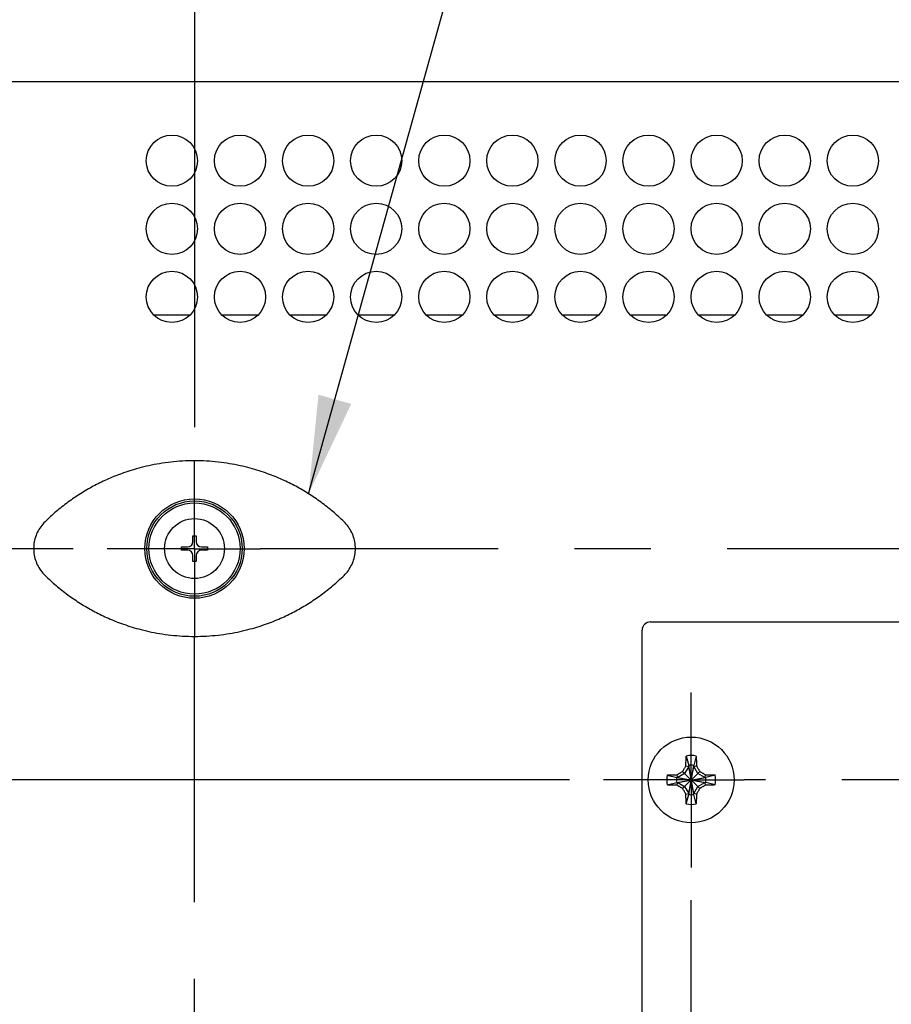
# Model space of a CAD drawing. Header units: inches. Extents: x 0 to 34, y 0 to 22.
# Tile 41 of 82: x 13.9 to 15.5, y 15.8 to 17.6. Entities that reach past the tile are written whole.
import ezdxf

# ---------------------------------------------------------------- set-up
doc = ezdxf.new("R2010")
doc.units = ezdxf.units.IN
doc.header["$LTSCALE"] = 1.87
doc.header["$MEASUREMENT"] = 0
doc.linetypes.add('CENTER', pattern=[0.6, 0.375, -0.075, 0.075, -0.075])
doc.layers.get('0').update_dxf_attribs({"linetype": 'CONTINUOUS'})
for name, color, linetype in [('DEFAULT_1', 7, 'CENTER'), ('DETAIL', 7, 'CONTINUOUS'), ('DIMENSIONS', 7, 'CONTINUOUS')]:
    doc.layers.add(name, color=color, linetype=linetype)
doc.styles.get("Standard").update_dxf_attribs({"font": 'txt', "width": 0.8})
doc.dimstyles.new('DIMSTYLE_2', dxfattribs={"dimtxt": 0.125, "dimasz": 0.18, "dimexe": 0.18, "dimexo": 0.0625, "dimgap": 0.09, "dimtad": 0, "dimtih": 1, "dimtoh": 1, "dimlfac": 2, "dimzin": 4, "dimdsep": 46, "dimtxsty": 'STANDARD', "dimblk": '_FILLED', "dimblk1": '_FILLED', "dimblk2": '_FILLED', "dimcen": 0.09, "dimadec": 0, "dimazin": 0, "dimtp": 0.02, "dimtm": 0.02, "dimtfac": 1, "dimtofl": 0, "dimtmove": 0, "dimatfit": 3, "dimldrblk": '_FILLED', "dimfxl": 1, "dimtolj": 1, "dimtzin": 4, "dimarcsym": 0})
doc.dimstyles.new('DIMSTYLE_3', dxfattribs={"dimtxt": 0.125, "dimasz": 0.18, "dimexe": 0.18, "dimexo": 0.0625, "dimgap": 0.09, "dimtad": 0, "dimtih": 1, "dimtoh": 1, "dimlfac": 2, "dimzin": 4, "dimdsep": 46, "dimtxsty": 'STANDARD', "dimblk": '_FILLED', "dimblk1": '_FILLED', "dimblk2": '_FILLED', "dimcen": 0.09, "dimadec": 0, "dimazin": 0, "dimtp": 0.01, "dimtm": 0.01, "dimtfac": 1, "dimtofl": 0, "dimtmove": 0, "dimatfit": 3, "dimldrblk": '_FILLED', "dimfxl": 1, "dimtolj": 1, "dimtzin": 4, "dimarcsym": 0})
doc.dimstyles.new('DIMSTYLE_4', dxfattribs={"dimtxt": 0.125, "dimasz": 0.18, "dimexe": 0.18, "dimexo": 0.0625, "dimgap": 0.09, "dimtad": 0, "dimtih": 1, "dimtoh": 1, "dimdec": 3, "dimlfac": 2, "dimzin": 4, "dimdsep": 46, "dimtxsty": 'STANDARD', "dimblk": '_FILLED', "dimblk1": '_FILLED', "dimblk2": '_FILLED', "dimcen": 0.09, "dimadec": 0, "dimazin": 0, "dimtp": 0.001, "dimtm": 0.001, "dimtfac": 1, "dimtdec": 3, "dimtofl": 0, "dimtmove": 0, "dimatfit": 3, "dimldrblk": '_FILLED', "dimfxl": 1, "dimtolj": 1, "dimtzin": 4, "dimarcsym": 0})

# ---------------------------------------------------------------- blocks, each defined once
blk = doc.blocks.new('_FILLED')
at = {"color": 0, "linetype": 'BYBLOCK'}
blk.add_solid([(0, 0), (-1, 0.174), (-1, -0.174)], dxfattribs=at)
blk = doc.blocks.new('*D1')
at = {"layer": 'DIMENSIONS', "color": 2, "linetype": 'CONTINUOUS'}
for p, q in [((13.3769, 17.2472), (13.3769, 18.3844)), ((14.2159, 16.8754), (14.2159, 18.3844)), ((13.3769, 18.2594), (13.0169, 18.2594)), ((14.2159, 18.2594), (14.5759, 18.2594))]:
    blk.add_line(p, q, dxfattribs=at)
at = {"layer": 'DIMENSIONS', "color": 2, "linetype": 'CONTINUOUS', "xscale": 0.18, "yscale": 0.18, "zscale": 0.18}
blk.add_blockref('_FILLED', (13.3769, 18.2594), dxfattribs=at)
at = {"layer": 'DIMENSIONS', "color": 2, "linetype": 'CONTINUOUS', "xscale": 0.18, "yscale": 0.18, "zscale": 0.18, "rotation": 180}
blk.add_blockref('_FILLED', (14.2159, 18.2594), dxfattribs=at)
at = {"layer": 'DIMENSIONS', "color": 2, "linetype": 'CONTINUOUS', "width": 0.8}
for s, p in [('1.68', (13.5193, 18.1969)), ('[', (13.5193, 18.0094)), ('42.7', (13.6193, 18.0094)), (']', (14.0193, 18.0094))]:
    blk.add_text(s, height=0.125, dxfattribs=at).set_placement(p)
blk = doc.blocks.new('*D5')
at = {"layer": 'DIMENSIONS', "color": 2, "linetype": 'CONTINUOUS'}
for p, q in [((13.1522, 17.1039), (13.1522, 19.8844)), ((20.9554, 17.5161), (20.9554, 19.8844)), ((13.1522, 19.7594), (16.2669, 19.7594)), ((20.9554, 19.7594), (17.7169, 19.7594))]:
    blk.add_line(p, q, dxfattribs=at)
at = {"layer": 'DIMENSIONS', "color": 2, "linetype": 'CONTINUOUS', "xscale": 0.18, "yscale": 0.18, "zscale": 0.18, "rotation": 180}
blk.add_blockref('_FILLED', (13.1522, 19.7594), dxfattribs=at)
at = {"layer": 'DIMENSIONS', "color": 2, "linetype": 'CONTINUOUS', "xscale": 0.18, "yscale": 0.18, "zscale": 0.18}
blk.add_blockref('_FILLED', (20.9554, 19.7594), dxfattribs=at)
at = {"layer": 'DIMENSIONS', "color": 2, "linetype": 'CONTINUOUS', "width": 0.8}
for s, p in [('[', (16.9544, 19.6969)), (']', (17.5544, 19.6969)), ('15.61', (16.3294, 19.6969)), ('396.4', (17.0544, 19.6969))]:
    blk.add_text(s, height=0.125, dxfattribs=at).set_placement(p)
blk = doc.blocks.new('*D6')
at = {"layer": 'DIMENSIONS', "color": 2, "linetype": 'CONTINUOUS'}
for p, q in [((13.1522, 17.1039), (13.1522, 20.6344)), ((21.6564, 16.8448), (21.6564, 20.6344)), ((13.1522, 20.5094), (17.5102, 20.5094)), ((21.6564, 20.5094), (18.7602, 20.5094))]:
    blk.add_line(p, q, dxfattribs=at)
at = {"layer": 'DIMENSIONS', "color": 2, "linetype": 'CONTINUOUS', "xscale": 0.18, "yscale": 0.18, "zscale": 0.18, "rotation": 180}
blk.add_blockref('_FILLED', (13.1522, 20.5094), dxfattribs=at)
at = {"layer": 'DIMENSIONS', "color": 2, "linetype": 'CONTINUOUS', "xscale": 0.18, "yscale": 0.18, "zscale": 0.18}
blk.add_blockref('_FILLED', (21.6564, 20.5094), dxfattribs=at)
at = {"layer": 'DIMENSIONS', "color": 2, "linetype": 'CONTINUOUS', "width": 0.8}
for s, p in [('17.01', (17.5727, 20.4469)), ('[', (18.1977, 20.4469)), ('432', (18.2977, 20.4469)), (']', (18.5977, 20.4469))]:
    blk.add_text(s, height=0.125, dxfattribs=at).set_placement(p)
blk = doc.blocks.new('*D13')
at = {"layer": 'DIMENSIONS', "color": 2, "linetype": 'CONTINUOUS'}
for p, q in [((12.3999, 16.6521), (12.3999, 17.0121)), ((13.9926, 16.6521), (12.2749, 16.6521)), ((14.9041, 16.2276), (12.2749, 16.2276)), ((12.3999, 16.2276), (12.3999, 15.8676))]:
    blk.add_line(p, q, dxfattribs=at)
at = {"layer": 'DIMENSIONS', "color": 2, "linetype": 'CONTINUOUS', "xscale": 0.18, "yscale": 0.18, "zscale": 0.18}
for p, rotation in [((12.3999, 16.6521), 270), ((12.3999, 16.2276), 90)]:
    blk.add_blockref('_FILLED', p, dxfattribs=dict(at, rotation=rotation))
at = {"layer": 'DIMENSIONS', "color": 2, "linetype": 'CONTINUOUS', "width": 0.8}
for s, p in [('.849', (12.0499, 16.4704)), ('[', (12.0499, 16.2829)), (']', (12.6499, 16.2829)), ('21.56', (12.1499, 16.2829))]:
    blk.add_text(s, height=0.125, dxfattribs=at).set_placement(p)
blk = doc.blocks.new('*D14')
at = {"layer": 'DIMENSIONS', "color": 2, "linetype": 'CONTINUOUS'}
for p, q in [((11.6499, 16.2276), (11.6499, 16.5876)), ((14.9041, 16.2276), (11.5249, 16.2276)), ((14.9041, 15.3056), (11.5249, 15.3056)), ((11.6499, 15.3056), (11.6499, 14.9456))]:
    blk.add_line(p, q, dxfattribs=at)
at = {"layer": 'DIMENSIONS', "color": 2, "linetype": 'CONTINUOUS', "xscale": 0.18, "yscale": 0.18, "zscale": 0.18}
for p, rotation in [((11.6499, 16.2276), 270), ((11.6499, 15.3056), 90)]:
    blk.add_blockref('_FILLED', p, dxfattribs=dict(at, rotation=rotation))
at = {"layer": 'DIMENSIONS', "color": 2, "linetype": 'CONTINUOUS', "width": 0.8}
for s, p in [('1.844', (11.2999, 15.7445)), ('[', (11.2999, 15.557)), (']', (11.8999, 15.557)), ('46.84', (11.3999, 15.557))]:
    blk.add_text(s, height=0.125, dxfattribs=at).set_placement(p)

msp = doc.modelspace()

# ---------------------------------------------------------------- linework, layer by layer
at = {"color": 7, "linetype": 'CONTINUOUS'}
for p, q in [((20.92886, 17.50936), (13.64436, 17.50936)), ((14.14055, 17.08161), (14.20767, 17.08161)), ((14.26555, 17.08161), (14.33267, 17.08161)), ((14.39055, 17.08161), (14.45767, 17.08161)), ((14.51555, 17.08161), (14.58267, 17.08161)), ((14.64055, 17.08161), (14.70767, 17.08161)), ((14.76555, 17.08161), (14.83267, 17.08161)), ((14.89055, 17.08161), (14.95767, 17.08161)), ((15.01555, 17.08161), (15.08267, 17.08161)), ((15.14055, 17.08161), (15.20767, 17.08161)), ((15.26555, 17.08161), (15.33267, 17.08161)), ((15.39055, 17.08161), (15.45767, 17.08161)), ((14.21265, 16.66516), (14.21265, 16.67599)), ((14.21265, 16.67599), (14.21856, 16.67599)), ((14.21856, 16.67599), (14.21856, 16.66516)), ((14.19199, 16.64941), (14.19199, 16.65532)), ((14.19199, 16.65532), (14.20281, 16.65532)), ((14.20281, 16.64941), (14.19199, 16.64941)), ((14.2284, 16.65532), (14.23923, 16.65532)), ((14.23923, 16.64941), (14.2284, 16.64941)), ((14.23923, 16.65532), (14.23923, 16.64941)), ((14.21265, 16.62874), (14.21265, 16.63957)), ((14.21856, 16.62874), (14.21265, 16.62874)), ((14.21856, 16.63957), (14.21856, 16.62874)), ((15.03736, 15.03261), (15.03736, 16.50261)), ((15.05236, 16.51761), (15.89736, 16.51761)), ((15.11823, 16.27156), (15.12278, 16.25421)), ((15.13649, 16.27156), (15.13193, 16.25421)), ((15.12278, 16.25238), (15.11539, 16.23958)), ((15.11765, 16.25346), (15.12278, 16.25238)), ((15.12278, 16.25421), (15.12278, 16.25238)), ((15.12278, 16.20102), (15.13193, 16.25421)), ((15.13193, 16.20102), (15.12278, 16.25421)), ((15.12278, 16.20285), (15.13193, 16.25238)), ((15.13193, 16.20285), (15.12278, 16.25238)), ((15.13193, 16.25238), (15.13193, 16.25421)), ((15.13193, 16.25238), (15.13707, 16.25346)), ((15.13932, 16.23958), (15.13193, 16.25238)), ((15.08341, 16.23674), (15.10076, 16.23219)), ((15.10076, 16.23219), (15.15395, 16.22304)), ((15.10259, 16.23219), (15.10076, 16.23219)), ((15.10076, 16.22304), (15.15395, 16.23219)), ((15.10259, 16.23219), (15.10151, 16.23732)), ((15.11539, 16.23958), (15.10259, 16.23219)), ((15.10259, 16.23219), (15.15212, 16.22304)), ((15.10259, 16.22304), (15.15212, 16.23219)), ((15.11166, 16.21192), (15.14306, 16.24331)), ((15.14306, 16.21192), (15.11166, 16.24331)), ((15.15212, 16.23219), (15.13932, 16.23958)), ((15.15321, 16.23732), (15.15212, 16.23219)), ((15.15395, 16.23219), (15.15212, 16.23219)), ((15.1713, 16.23674), (15.15395, 16.23219)), ((15.08341, 16.21849), (15.10076, 16.22304)), ((15.10076, 16.22304), (15.10259, 16.22304)), ((15.10151, 16.21791), (15.10259, 16.22304)), ((15.10259, 16.22304), (15.11539, 16.21565)), ((15.11539, 16.21565), (15.12278, 16.20285)), ((15.13193, 16.20285), (15.13932, 16.21565)), ((15.13932, 16.21565), (15.15212, 16.22304)), ((15.15212, 16.22304), (15.15321, 16.21791)), ((15.15212, 16.22304), (15.15395, 16.22304)), ((15.1713, 16.21849), (15.15395, 16.22304)), ((15.11765, 16.20177), (15.12278, 16.20285)), ((15.11823, 16.18367), (15.12278, 16.20102)), ((15.12278, 16.20285), (15.12278, 16.20102)), ((15.13193, 16.20102), (15.13193, 16.20285)), ((15.13707, 16.20177), (15.13193, 16.20285)), ((15.13649, 16.18367), (15.13193, 16.20102))]:
    msp.add_line(p, q, dxfattribs=at)
for centre, radius in [((14.17411, 17.36436), 0.047), ((14.29911, 17.36436), 0.047), ((14.42411, 17.36436), 0.047), ((14.54911, 17.36436), 0.047), ((14.67411, 17.36436), 0.047), ((14.79911, 17.36436), 0.047), ((14.92411, 17.36436), 0.047), ((15.04911, 17.36436), 0.047), ((15.17411, 17.36436), 0.047), ((15.29911, 17.36436), 0.047), ((15.42411, 17.36436), 0.047), ((14.17411, 17.23936), 0.047), ((14.29911, 17.23936), 0.047), ((14.42411, 17.23936), 0.047), ((14.54911, 17.23936), 0.047), ((14.67411, 17.23936), 0.047), ((14.79911, 17.23936), 0.047), ((14.92411, 17.23936), 0.047), ((15.04911, 17.23936), 0.047), ((15.17411, 17.23936), 0.047), ((15.29911, 17.23936), 0.047), ((15.42411, 17.23936), 0.047), ((14.17411, 17.11436), 0.047), ((14.29911, 17.11436), 0.047), ((14.42411, 17.11436), 0.047), ((14.54911, 17.11436), 0.047), ((14.67411, 17.11436), 0.047), ((14.79911, 17.11436), 0.047), ((14.92411, 17.11436), 0.047), ((15.04911, 17.11436), 0.047), ((15.17411, 17.11436), 0.047), ((15.29911, 17.11436), 0.047), ((15.42411, 17.11436), 0.047), ((14.21561, 16.65236), 0.09125), ((14.21561, 16.65236), 0.0875), ((14.21561, 16.65236), 0.08368), ((14.21561, 16.65236), 0.055), ((15.12736, 16.22761), 0.07874)]:
    msp.add_circle(centre, radius, dxfattribs=at)
for centre, radius, start, end in [((14.20281, 16.66516), 0.00984, 270, 360), ((14.2284, 16.66516), 0.00984, 180, 270), ((14.20281, 16.63957), 0.00984, 0, 90), ((14.2284, 16.63957), 0.00984, 90, 180), ((15.05236, 16.50261), 0.015, 90, 180), ((15.12736, 16.22761), 0.04488, 78.26459, 101.73541), ((15.12736, 16.22761), 0.02699, 80.23635, 99.76365), ((15.12736, 16.22761), 0.04488, 168.26459, 191.73541), ((15.12736, 16.22761), 0.02699, 170.23635, 189.76365), ((15.12736, 16.22761), 0.02699, 350.23635, 9.76365), ((15.12736, 16.22761), 0.04488, 348.26459, 11.73541), ((15.12736, 16.22761), 0.02699, 260.23635, 279.76365), ((15.12736, 16.22761), 0.04488, 258.26459, 281.73541), ((17.29911, 34.46163), 18.99975, 258.909587, 263.161388)]:
    msp.add_arc(centre, radius, start, end, dxfattribs=at)
for points, knots in [([(14.49006, 16.70169), (14.4835, 16.70808), (14.46986, 16.72048), (14.44811, 16.73762), (14.42528, 16.75316), (14.40158, 16.76698), (14.37651, 16.77936), (14.34872, 16.79068), (14.31644, 16.80091), (14.27894, 16.8091), (14.23724, 16.81374), (14.19398, 16.81374), (14.15229, 16.8091), (14.11478, 16.80092), (14.0825, 16.79068), (14.05471, 16.77936), (14.02964, 16.76698), (14.00593, 16.75316), (13.9831, 16.73762), (13.96136, 16.72048), (13.94771, 16.70808), (13.94116, 16.70169)], [0, 0, 0, 0, 0.0451688, 0.0909547, 0.1366234, 0.1814254, 0.2263411, 0.2745805, 0.3294491, 0.3933964, 0.4638117, 0.5361795, 0.6065953, 0.6705436, 0.7254129, 0.7736528, 0.818569, 0.8633719, 0.9090422, 0.9548299, 1, 1, 1, 1]), ([(13.94116, 16.70169), (13.93825, 16.69887), (13.93291, 16.69266), (13.92668, 16.68211), (13.9224, 16.67059), (13.92023, 16.65851), (13.92023, 16.64622), (13.9224, 16.63414), (13.92668, 16.62262), (13.93291, 16.61206), (13.93825, 16.60586), (13.94116, 16.60303)], [0, 0, 0, 0, 0.1108727, 0.2220992, 0.3330253, 0.444542, 0.5554574, 0.6669741, 0.7779006, 0.8891273, 1, 1, 1, 1]), ([(14.49006, 16.60303), (14.49297, 16.60586), (14.49831, 16.61206), (14.50454, 16.62262), (14.50882, 16.63414), (14.51099, 16.64622), (14.51099, 16.65851), (14.50882, 16.67059), (14.50454, 16.68211), (14.49831, 16.69266), (14.49297, 16.69887), (14.49006, 16.70169)], [0, 0, 0, 0, 0.1108727, 0.2220992, 0.3330253, 0.444542, 0.5554574, 0.6669741, 0.7779006, 0.8891273, 1, 1, 1, 1]), ([(13.94116, 16.60303), (13.94771, 16.59665), (13.96136, 16.58425), (13.9831, 16.56711), (14.00593, 16.55157), (14.02963, 16.53775), (14.0547, 16.52537), (14.08249, 16.51405), (14.11478, 16.50381), (14.15228, 16.49563), (14.19397, 16.49099), (14.23724, 16.49099), (14.27893, 16.49562), (14.31643, 16.50381), (14.34872, 16.51405), (14.37651, 16.52537), (14.40158, 16.53775), (14.42528, 16.55157), (14.44811, 16.56711), (14.46986, 16.58425), (14.4835, 16.59665), (14.49006, 16.60303)], [0, 0, 0, 0, 0.0451688, 0.0909547, 0.1366234, 0.1814254, 0.2263411, 0.2745805, 0.3294491, 0.3933964, 0.4638117, 0.5361795, 0.6065954, 0.6705436, 0.7254129, 0.7736528, 0.818569, 0.8633719, 0.9090422, 0.9548299, 1, 1, 1, 1]), ([(15.11795, 16.26459), (15.11798, 16.26537), (15.11803, 16.26694), (15.11812, 16.26926), (15.11819, 16.2708), (15.11823, 16.27156)], [0, 0, 0, 0, 0.339487, 0.6729642, 1, 1, 1, 1]), ([(15.13649, 16.27156), (15.13652, 16.2708), (15.13659, 16.26926), (15.13668, 16.26694), (15.13674, 16.26537), (15.13676, 16.26459)], [0, 0, 0, 0, 0.3270358, 0.660513, 1, 1, 1, 1]), ([(15.11166, 16.24331), (15.11198, 16.24387), (15.11263, 16.24498), (15.11362, 16.24665), (15.11461, 16.24834), (15.11561, 16.25004), (15.11663, 16.25175), (15.11731, 16.25289), (15.11765, 16.25346)], [0, 0, 0, 0, 0.1636665, 0.3281877, 0.493992, 0.6612746, 0.830015, 1, 1, 1, 1]), ([(15.11765, 16.25346), (15.11767, 16.25455), (15.11773, 16.25687), (15.11783, 16.26058), (15.11791, 16.2632), (15.11795, 16.26459)], [0, 0, 0, 0, 0.2936622, 0.6265582, 1, 1, 1, 1]), ([(15.13676, 16.26459), (15.13681, 16.26321), (15.13689, 16.2606), (15.13699, 16.25689), (15.13704, 16.25456), (15.13707, 16.25346)], [0, 0, 0, 0, 0.3711374, 0.7042656, 1, 1, 1, 1]), ([(15.13707, 16.25346), (15.13741, 16.25288), (15.1381, 16.25172), (15.13913, 16.25), (15.14013, 16.2483), (15.14112, 16.24662), (15.14209, 16.24496), (15.14274, 16.24386), (15.14306, 16.24331)], [0, 0, 0, 0, 0.1727013, 0.3429585, 0.5106344, 0.6758021, 0.8387525, 1, 1, 1, 1]), ([(15.08341, 16.23674), (15.08417, 16.23678), (15.08571, 16.23685), (15.08803, 16.23694), (15.0896, 16.23699), (15.09039, 16.23702)], [0, 0, 0, 0, 0.3270358, 0.660513, 1, 1, 1, 1]), ([(15.09039, 16.23702), (15.09176, 16.23706), (15.09437, 16.23714), (15.09808, 16.23724), (15.10041, 16.2373), (15.10151, 16.23732)], [0, 0, 0, 0, 0.3711373, 0.7042655, 1, 1, 1, 1]), ([(15.10151, 16.23732), (15.10209, 16.23767), (15.10325, 16.23836), (15.10497, 16.23938), (15.10668, 16.24039), (15.10835, 16.24138), (15.11001, 16.24235), (15.11111, 16.24299), (15.11166, 16.24331)], [0, 0, 0, 0, 0.1727013, 0.3429584, 0.5106344, 0.6758021, 0.8387525, 1, 1, 1, 1]), ([(15.14306, 16.24331), (15.14361, 16.24299), (15.14472, 16.24234), (15.1464, 16.24136), (15.14808, 16.24036), (15.14978, 16.23936), (15.15149, 16.23835), (15.15263, 16.23766), (15.15321, 16.23732)], [0, 0, 0, 0, 0.1636665, 0.3281877, 0.493992, 0.6612746, 0.830015, 1, 1, 1, 1]), ([(15.15321, 16.23732), (15.1543, 16.2373), (15.15662, 16.23724), (15.16033, 16.23714), (15.16294, 16.23707), (15.16433, 16.23702)], [0, 0, 0, 0, 0.2936626, 0.6265588, 1, 1, 1, 1]), ([(15.16433, 16.23702), (15.16512, 16.23699), (15.16668, 16.23694), (15.16901, 16.23685), (15.17054, 16.23678), (15.1713, 16.23674)], [0, 0, 0, 0, 0.339487, 0.6729642, 1, 1, 1, 1]), ([(15.09039, 16.21821), (15.0896, 16.21823), (15.08803, 16.21829), (15.08571, 16.21838), (15.08417, 16.21845), (15.08341, 16.21849)], [0, 0, 0, 0, 0.339487, 0.6729642, 1, 1, 1, 1]), ([(15.10151, 16.21791), (15.10042, 16.21793), (15.0981, 16.21798), (15.09439, 16.21808), (15.09177, 16.21816), (15.09039, 16.21821)], [0, 0, 0, 0, 0.2936626, 0.6265588, 1, 1, 1, 1]), ([(15.11166, 16.21192), (15.1111, 16.21224), (15.10999, 16.21289), (15.10832, 16.21387), (15.10663, 16.21487), (15.10493, 16.21587), (15.10322, 16.21688), (15.10208, 16.21756), (15.10151, 16.21791)], [0, 0, 0, 0, 0.1636611, 0.3282585, 0.4941616, 0.6615056, 0.8302095, 1, 1, 1, 1]), ([(15.15321, 16.21791), (15.15262, 16.21756), (15.15146, 16.21687), (15.14974, 16.21584), (15.14804, 16.21484), (15.14636, 16.21385), (15.1447, 16.21288), (15.1436, 16.21224), (15.14306, 16.21192)], [0, 0, 0, 0, 0.1729633, 0.3432714, 0.5108673, 0.675904, 0.8387511, 1, 1, 1, 1]), ([(15.16433, 16.21821), (15.16295, 16.21816), (15.16034, 16.21808), (15.15663, 16.21799), (15.1543, 16.21793), (15.15321, 16.21791)], [0, 0, 0, 0, 0.3711381, 0.7042663, 1, 1, 1, 1]), ([(15.1713, 16.21849), (15.17054, 16.21845), (15.16901, 16.21838), (15.16668, 16.21829), (15.16512, 16.21823), (15.16433, 16.21821)], [0, 0, 0, 0, 0.3270358, 0.660513, 1, 1, 1, 1]), ([(15.11765, 16.20177), (15.11734, 16.20228), (15.11671, 16.20333), (15.11576, 16.20494), (15.11478, 16.2066), (15.11377, 16.20831), (15.11273, 16.21009), (15.11202, 16.2113), (15.11166, 16.21192)], [0, 0, 0, 0, 0.1532264, 0.311448, 0.4748632, 0.643772, 0.8186123, 1, 1, 1, 1]), ([(15.11795, 16.19064), (15.11791, 16.19202), (15.11783, 16.19463), (15.11773, 16.19834), (15.11767, 16.20067), (15.11765, 16.20177)], [0, 0, 0, 0, 0.371326, 0.7044035, 1, 1, 1, 1]), ([(15.13707, 16.20177), (15.13704, 16.20068), (15.13699, 16.19835), (15.13689, 16.19465), (15.13681, 16.19203), (15.13676, 16.19064)], [0, 0, 0, 0, 0.2936628, 0.6265589, 1, 1, 1, 1]), ([(15.14306, 16.21192), (15.14273, 16.21136), (15.14208, 16.21025), (15.1411, 16.20857), (15.14011, 16.20689), (15.1391, 16.20519), (15.13809, 16.20348), (15.13741, 16.20234), (15.13707, 16.20177)], [0, 0, 0, 0, 0.1636611, 0.3282585, 0.4941616, 0.6615056, 0.8302095, 1, 1, 1, 1]), ([(15.11823, 16.18367), (15.11819, 16.18443), (15.11812, 16.18596), (15.11803, 16.18829), (15.11798, 16.18985), (15.11795, 16.19064)], [0, 0, 0, 0, 0.3270358, 0.660513, 1, 1, 1, 1]), ([(15.13676, 16.19064), (15.13674, 16.18985), (15.13668, 16.18829), (15.13659, 16.18596), (15.13652, 16.18443), (15.13649, 16.18367)], [0, 0, 0, 0, 0.339487, 0.6729642, 1, 1, 1, 1])]:
    msp.add_open_spline(points, degree=3, knots=knots, dxfattribs=at)
at = {"layer": 'DEFAULT_1', "color": 7, "linetype": 'CENTER'}
for p, q in [((14.21586, 16.65211), (14.21586, 16.81286)), ((14.21586, 16.65211), (14.05511, 16.65211)), ((14.21586, 16.65211), (14.21586, 16.49136)), ((14.21586, 16.65211), (14.33698, 16.65211)), ((20.38286, 16.65211), (14.33698, 16.65211)), ((14.21586, 14.88111), (14.21586, 16.49136)), ((15.12736, 16.22761), (15.12736, 16.38836)), ((15.12736, 16.22761), (14.96661, 16.22761)), ((15.12736, 16.22761), (15.12736, 16.06686)), ((15.12736, 16.22761), (15.22473, 16.22761)), ((19.47136, 16.22761), (15.22473, 16.22761)), ((15.12736, 15.30561), (15.12736, 16.06686))]:
    msp.add_line(p, q, dxfattribs=at)
at = {"layer": 'DETAIL', "color": 2, "linetype": 'CONTINUOUS'}
msp.add_line((14.42497, 16.75298), (15.05298, 19.00936), dxfattribs=at)
msp.add_solid([(14.44312, 16.93477), (14.42497, 16.75298), (14.50334, 16.91801)], dxfattribs=at)

# ---------------------------------------------------------------- dimensions: what is measured, and where the dimension line sits
at = {"layer": 'DIMENSIONS', "color": 2, "linetype": 'CONTINUOUS'}
dim = msp.add_linear_dim(base=(21.65636, 20.50936), p1=(13.15223, 17.10387), p2=(21.65636, 16.84484), dimstyle='DIMSTYLE_3', dxfattribs=at)
dim.commit()
dim.dimension.update_dxf_attribs({"geometry": '*D6', "text_midpoint": (18.1352, 20.50936), "dimtype": 160})
for base, p1, p2, angle, dimstyle, picture, middle in [((13.15223, 19.75936), (20.95536, 17.51611), (13.15223, 17.10387), 180, 'DIMSTYLE_3', '*D5', (16.99188, 19.75936)), ((13.37693, 18.25936), (14.21586, 16.87536), (13.37693, 17.24716), 180, 'DIMSTYLE_2', '*D1', (13.81926, 18.16561)), ((12.39986, 16.22761), (13.99261, 16.65211), (14.90411, 16.22761), 270, 'DIMSTYLE_4', '*D13', (12.39986, 16.4392)), ((11.64986, 15.30561), (14.90411, 16.22761), (14.90411, 15.30561), 270, 'DIMSTYLE_4', '*D14', (11.64986, 15.71325))]:
    dim = msp.add_linear_dim(base=base, p1=p1, p2=p2, angle=angle, dimstyle=dimstyle, dxfattribs=at)
    dim.commit()
    dim.dimension.update_dxf_attribs({"geometry": picture, "text_midpoint": middle, "dimtype": 160})

doc.saveas('drawing.dxf')
